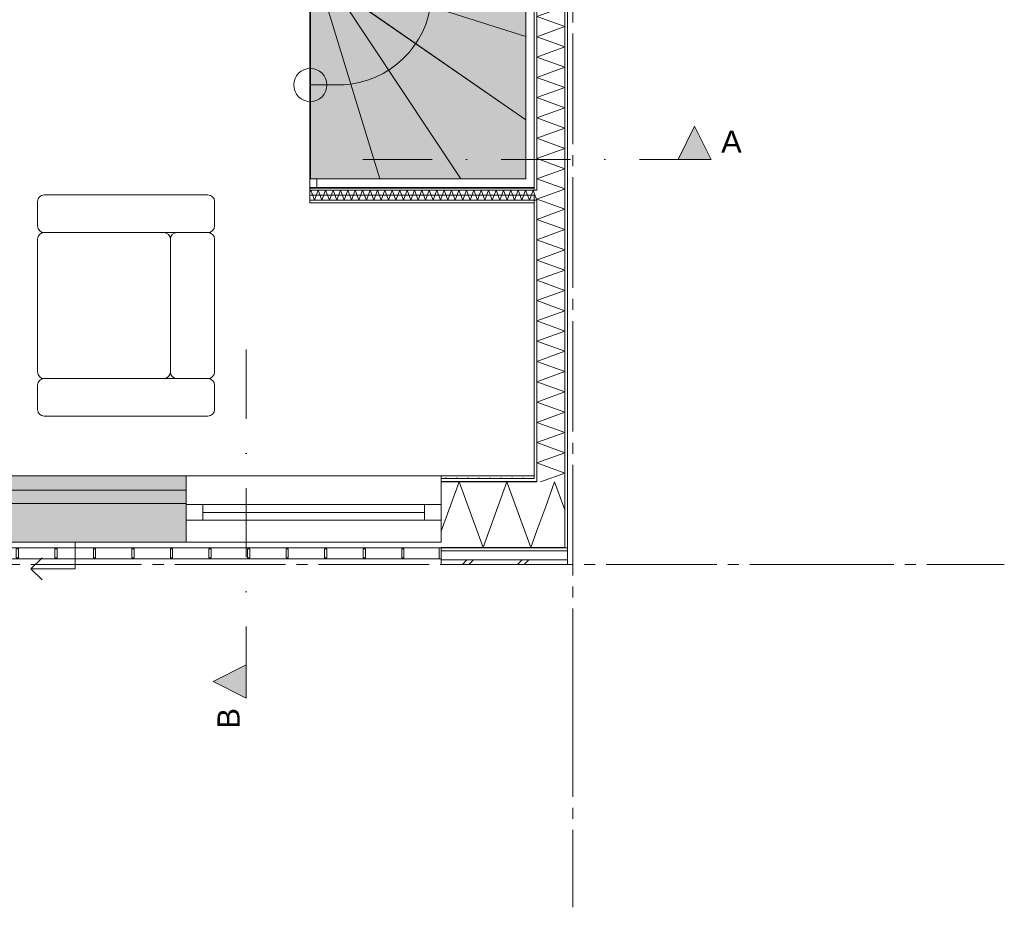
# Model space of a CAD drawing. Header units: millimetres. Extents: x -1649 to 77889, y -1550 to 37834.
# Tile 12 of 27: x 11839 to 16290, y -1550 to 2462. Entities that reach past the tile are written whole.
import ezdxf

# ---------------------------------------------------------------- set-up
doc = ezdxf.new("R2010")
doc.units = ezdxf.units.MM
doc.header["$MEASUREMENT"] = 0
for name, pattern in [('B0204', [650, 500, -50, 50, -50]), ('B0302', [625.500011, 313.000011, -156.25, 0, -156.25]), ('B0701', [117.059997, 77.999997, -39.06])]:
    doc.linetypes.add(name, pattern=pattern)
for name, color, linetype in [('24 Trappen', 7, 'Continuous'), ('24 Trappen Afdek-arcering', 7, 'Continuous'), ('34 Balustrades', 7, 'Continuous'), ('A Lijn doorsnede', 7, 'Continuous'), ('A Lijn doorsnede 2D arcering', 7, 'Continuous'), ('A Stramien.module', 7, 'Continuous'), ('New_21 Buitenwanden', 7, 'Continuous'), ('New_21 Buitenwanden 2D arcering', 7, 'Continuous'), ('New_21 Buitenwanden Afdek-arcering', 7, 'Continuous'), ('New_21 Buitenwanden Deuren', 7, 'Continuous'), ('New_21 Buitenwanden Doorsnede-arcering', 7, 'Continuous'), ('New_21 Buitenwanden Laagscheidingslijnen', 7, 'Continuous'), ('New_21 Buitenwanden Ramen', 7, 'Continuous'), ('New_22 C Binnenwanden', 7, 'Continuous'), ('New_22 C Binnenwanden Doorsnede-arcering', 7, 'Continuous'), ('New_22 C Binnenwanden Laagscheidingslijnen', 7, 'Continuous'), ('New_82 Interieur', 7, 'Continuous'), ('New_Z Gebruiksopp Zone omranding', 7, 'Continuous'), ('Tekst_dim 1_ 100 .SO_VO', 7, 'Continuous')]:
    doc.layers.add(name, color=color, linetype=linetype)
doc.styles.add('GENERATED_STYLE_2', font='verdana.ttf')
doc.styles.add('GENERATED_STYLE_3', font='arial.ttf')
doc.dimstyles.new('GENERATED_STYLE__2', dxfattribs={"dimtxt": 100, "dimasz": 95, "dimexe": 0.18, "dimexo": 0.0625, "dimgap": 0, "dimtad": 1, "dimdec": 0, "dimzin": 0, "dimdsep": 46, "dimtxsty": 'GENERATED_STYLE_2', "dimblk": 'ARROWHEAD_7', "dimblk1": 'ARROWHEAD_7', "dimblk2": 'ARROWHEAD_7', "dimcen": 0.09, "dimse1": 1, "dimse2": 1, "dimclrd": 9, "dimclre": 9, "dimclrt": 9, "dimadec": 1, "dimazin": 0, "dimtfac": 1, "dimtdec": 4, "dimtmove": 0, "dimatfit": 3, "dimfxl": 1, "dimtolj": 1, "dimtzin": 0, "dimarcsym": 0})
pattern_1 = [(270, (9840, 0), (25, 0), [])]
pattern_2 = [(180, (9840, 0), (0, 25), [])]
pattern_3 = [(0, (9840, 0), (0, 25), [])]

# ---------------------------------------------------------------- blocks, each defined once
blk = doc.blocks.new('Stair_2_2', base_point=(9840, 0))
at = {"layer": '24 Trappen Afdek-arcering', "linetype": 'Continuous', "lineweight": 0, "true_color": 0xffffff}
for points in [[(13702, 3143.9), (14127, 3143.9), (14127, 3313.9)], [(13277, 2923.9), (14127, 2923.9), (14127, 3143.9), (13702, 3143.9), (13277, 2973.9)], [(13277, 2703.9), (14127, 2703.9), (14127, 2923.9), (13277, 2923.9)], [(13277, 2656), (14127, 2386), (14127, 2703.9), (13277, 2703.9)], [(13277, 2599.1), (14127, 2008.7), (14127, 2386), (13277, 2656)], [(13206.9, 2592), (13152.9, 2592), (13152.9, 1742), (13466.6, 1742)], [(13269.9, 2592), (13206.9, 2592), (13466.6, 1742), (13833, 1742)], [(13269.9, 2592), (13833, 1742), (14127, 1742), (14127, 2008.7), (13277, 2599.1), (13277, 2592)]]:
    blk.add_hatch(color=7, dxfattribs=at).paths.add_polyline_path(points)
at = {"layer": '24 Trappen', "color": 9, "linetype": 'B0701', "lineweight": 0}
blk.add_line((13277, 2973.9), (14127, 3313.9), dxfattribs=at)
at = {"layer": '24 Trappen', "color": 9, "linetype": 'Continuous', "lineweight": 0}
for p, q in [((14127, 3313.9), (14127, 1742)), ((14127, 3143.9), (14127, 3313.9)), ((14165, 1704), (14165, 3329.1)), ((13452, 2893.9), (13702, 3143.9)), ((14127, 3143.9), (13702, 3143.9)), ((13702, 3143.9), (14127, 3143.9)), ((13702, 2592), (13702, 3143.9)), ((13702, 3143.9), (13952, 2893.9)), ((14127, 2923.9), (14127, 3143.9)), ((13239, 2958.7), (13239, 2630)), ((13277, 2592), (13277, 2973.9)), ((13277, 2973.9), (13277, 2923.9)), ((14127, 2923.9), (13277, 2923.9)), ((13277, 2923.9), (13277, 2703.9)), ((13277, 2923.9), (14127, 2923.9)), ((14127, 2703.9), (14127, 2923.9)), ((14127, 2703.9), (13277, 2703.9)), ((13277, 2703.9), (13277, 2656)), ((13277, 2703.9), (14127, 2703.9)), ((14127, 2386), (14127, 2703.9)), ((13239, 2630), (13182.9, 2630)), ((13182.9, 2630), (13182.9, 2592)), ((14127, 2386), (13277, 2656)), ((13277, 2656), (13277, 2599.1)), ((13277, 2656), (14127, 2386)), ((13206.9, 2592), (13152.9, 2592)), ((13152.9, 2592), (13152.9, 1742)), ((13182.9, 2592), (13277, 2592)), ((13466.6, 1742), (13206.9, 2592)), ((13206.9, 2592), (13466.6, 1742)), ((13269.9, 2592), (13206.9, 2592)), ((13833, 1742), (13269.9, 2592)), ((13269.9, 2592), (13833, 1742)), ((13277, 2592), (13269.9, 2592)), ((14127, 2008.7), (13277, 2599.1)), ((13277, 2599.1), (13277, 2592)), ((13277, 2599.1), (14127, 2008.7)), ((14127, 2008.7), (14127, 2386)), ((13152.9, 2167), (13277, 2167)), ((14127, 1742), (14127, 2008.7)), ((13152.9, 1742), (13466.6, 1742)), ((14127, 1742), (13182.9, 1742)), ((13182.9, 1742), (13182.9, 1704)), ((13466.6, 1742), (13833, 1742)), ((13833, 1742), (14127, 1742)), ((13182.9, 1704), (14165, 1704))]:
    blk.add_line(p, q, dxfattribs=at)
for centre, radius, start, end in [((13277, 2592), 425, 277.9125, 0), ((13152.9, 2167), 75, 0, 180), ((13152.9, 2167), 75, 180, 0), ((13277, 2592), 425, 270, 277.9125)]:
    blk.add_arc(centre, radius, start, end, dxfattribs=at)
blk = doc.blocks.new('*X162', base_point=(9840, 0))
at = {"layer": 'New_22 C Binnenwanden Doorsnede-arcering', "color": 7, "linetype": 'Continuous', "lineweight": 0}
for p, q in [((14177, 5044.6), (14303, 5090.5)), ((14298.8, 5092), (14303, 5090.5)), ((14177, 5044.6), (14303, 4998.8)), ((14177, 4952.9), (14303, 4998.8)), ((14177, 4952.9), (14303, 4907)), ((14177, 4861.2), (14303, 4907)), ((14177, 4861.2), (14303, 4815.3)), ((14177, 4769.5), (14303, 4815.3)), ((14177, 4769.5), (14303, 4723.6)), ((14177, 4677.7), (14303, 4723.6)), ((14177, 4677.7), (14303, 4631.9)), ((14177, 4586), (14303, 4631.9)), ((14177, 4586), (14303, 4540.2)), ((14177, 4494.3), (14303, 4540.2)), ((14177, 4494.3), (14303, 4448.4)), ((14177, 4402.6), (14303, 4448.4)), ((14177, 4402.6), (14303, 4356.7)), ((14177, 4310.9), (14303, 4356.7)), ((14177, 4310.9), (14303, 4265)), ((14177, 4219.1), (14303, 4265)), ((14177, 4219.1), (14303, 4173.3)), ((14177, 4127.4), (14303, 4173.3)), ((14177, 4127.4), (14303, 4081.6)), ((14177, 4035.7), (14303, 4081.6)), ((14177, 4035.7), (14303, 3989.8)), ((14177, 3944), (14303, 3989.8)), ((14177, 3944), (14303, 3898.1)), ((14177, 3852.3), (14303, 3898.1)), ((14177, 3852.3), (14303, 3806.4)), ((14177, 3760.5), (14303, 3806.4)), ((14177, 3760.5), (14303, 3714.7)), ((14177, 3668.8), (14303, 3714.7)), ((14177, 3668.8), (14303, 3623)), ((14177, 3577.1), (14303, 3623)), ((14177, 3577.1), (14303, 3531.2)), ((14177, 3485.4), (14303, 3531.2)), ((14177, 3485.4), (14303, 3439.5)), ((14177, 3393.7), (14303, 3439.5)), ((14177, 3393.7), (14303, 3347.8)), ((14177, 3301.9), (14303, 3347.8)), ((14177, 3301.9), (14303, 3256.1)), ((14177, 3210.2), (14303, 3256.1)), ((14177, 3210.2), (14303, 3164.4)), ((14177, 3118.5), (14303, 3164.4)), ((14177, 3118.5), (14303, 3072.6)), ((14177, 3026.8), (14303, 3072.6)), ((14177, 3026.8), (14303, 2980.9)), ((14177, 2935.1), (14303, 2980.9)), ((14177, 2935.1), (14303, 2889.2)), ((14177, 2843.3), (14303, 2889.2)), ((14177, 2843.3), (14303, 2797.5)), ((14177, 2751.6), (14303, 2797.5)), ((14177, 2751.6), (14303, 2705.8)), ((14177, 2659.9), (14303, 2705.8)), ((14177, 2659.9), (14303, 2614)), ((14177, 2568.2), (14303, 2614)), ((14177, 2568.2), (14303, 2522.3)), ((14177, 2476.5), (14303, 2522.3)), ((14177, 2476.5), (14303, 2430.6)), ((14177, 2384.7), (14303, 2430.6)), ((14177, 2384.7), (14303, 2338.9)), ((14177, 2293), (14303, 2338.9)), ((14177, 2293), (14303, 2247.2)), ((14177, 2201.3), (14303, 2247.2)), ((14177, 2201.3), (14303, 2155.4)), ((14177, 2109.6), (14303, 2155.4)), ((14177, 2109.6), (14303, 2063.7)), ((14177, 2017.9), (14303, 2063.7)), ((14177, 2017.9), (14303, 1972)), ((14177, 1926.1), (14303, 1972)), ((14177, 1926.1), (14303, 1880.3)), ((14177, 1834.4), (14303, 1880.3)), ((14177, 1834.4), (14303, 1788.5)), ((14177, 1742.7), (14303, 1788.5)), ((14177, 1742.7), (14303, 1696.8)), ((14289.7, 1692), (14303, 1696.8))]:
    blk.add_line(p, q, dxfattribs=at)
blk = doc.blocks.new('*X163', base_point=(9840, 0))
at = {"layer": 'New_22 C Binnenwanden Doorsnede-arcering', "color": 7, "linetype": 'Continuous', "lineweight": 0}
for q in [(14289.7, 1692), (14190.7, 1646)]:
    blk.add_line((14177, 1651), q, dxfattribs=at)
blk = doc.blocks.new('*X164', base_point=(9840, 0))
at = {"layer": 'New_22 C Binnenwanden Doorsnede-arcering', "color": 7, "linetype": 'Continuous', "lineweight": 0}
for p, q in [((14177, 1559.2), (14303, 1605.1)), ((14190.7, 1646), (14303, 1605.1)), ((14177, 1559.2), (14303, 1513.4)), ((14177, 1467.5), (14303, 1513.4)), ((14177, 1467.5), (14303, 1421.7)), ((14177, 1375.8), (14303, 1421.7)), ((14177, 1375.8), (14303, 1329.9)), ((14177, 1284.1), (14303, 1329.9)), ((14177, 1284.1), (14303, 1238.2)), ((14177, 1192.4), (14303, 1238.2)), ((14177, 1192.4), (14303, 1146.5)), ((14177, 1100.6), (14303, 1146.5)), ((14177, 1100.6), (14303, 1054.8)), ((14177, 1008.9), (14303, 1054.8)), ((14177, 1008.9), (14303, 963.1)), ((14177, 917.2), (14303, 963.1)), ((14177, 917.2), (14303, 871.3)), ((14177, 825.5), (14303, 871.3)), ((14177, 825.5), (14303, 779.6)), ((14177, 733.8), (14303, 779.6)), ((14177, 733.8), (14303, 687.9)), ((14177, 642), (14303, 687.9)), ((14177, 642), (14303, 596.2)), ((14177, 550.3), (14303, 596.2)), ((14177, 550.3), (14303, 504.5)), ((14177, 458.6), (14303, 504.5)), ((14177, 458.6), (14303, 412.7)), ((14193.8, 373), (14303, 412.7))]:
    blk.add_line(p, q, dxfattribs=at)
blk = doc.blocks.new('Wall_20_2', base_point=(14165, 400))
at = {"layer": 'New_22 C Binnenwanden Doorsnede-arcering', "linetype": 'Continuous', "lineweight": 0, "true_color": 0x000000}
h = blk.add_hatch(dxfattribs=at)
h.set_pattern_fill('325_Houtachtig_plaatmate_E3', color=18, style=0, pattern_type=2)
h.set_pattern_definition(pattern_1)
h.paths.add_polyline_path([(14315, 77), (14315, 7173), (14303, 7173), (14303, 77)])
h = blk.add_hatch(dxfattribs=at)
h.set_pattern_fill('325_Houtachtig_plaatmate_E3', color=18, style=0, pattern_type=2)
h.set_pattern_definition(pattern_1)
h.paths.add_polyline_path([(14177, 1704), (14177, 5080), (14165, 5080), (14165, 1704)])
h = blk.add_hatch(dxfattribs=at)
h.set_pattern_fill('325_Houtachtig_plaatmate_E3', color=18, style=0, pattern_type=2)
h.set_pattern_definition(pattern_1)
h.paths.add_polyline_path([(14177, 1692), (14177, 1704), (14165, 1704), (14165, 1692)])
h = blk.add_hatch(dxfattribs=at)
h.set_pattern_fill('325_Houtachtig_plaatmate_E3', color=18, style=0, pattern_type=2)
h.set_pattern_definition(pattern_1)
h.paths.add_polyline_path([(14177, 1634), (14177, 1646), (14165, 1646), (14165, 1634)])
h = blk.add_hatch(dxfattribs=at)
h.set_pattern_fill('325_Houtachtig_plaatmate_E3', color=18, style=0, pattern_type=2)
h.set_pattern_definition(pattern_1)
h.paths.add_polyline_path([(14177, 388), (14177, 1634), (14165, 1634), (14165, 400), (14169.5, 388)])
h = blk.add_hatch(dxfattribs=at)
h.set_pattern_fill('325_Houtachtig_plaatmate_E3', color=18, style=0, pattern_type=2)
h.set_pattern_definition(pattern_1)
h.paths.add_polyline_path([(14169.5, 388), (14165, 400), (14165, 388)])
at = {"layer": 'New_21 Buitenwanden Laagscheidingslijnen', "color": 1, "linetype": 'Continuous', "lineweight": 0}
blk.add_line((14165, 400), (14165, 388), dxfattribs=at)
at = {"layer": 'New_22 C Binnenwanden', "color": 1, "linetype": 'Continuous', "lineweight": 0, "flags": 128}
for points in [[(14315, 77), (14315, 7173)], [(14165, 5080), (14165, 1704)], [(14165, 1634), (14165, 400)]]:
    blk.add_lwpolyline(points, dxfattribs=at)
at = {"layer": 'New_22 C Binnenwanden Laagscheidingslijnen', "color": 1, "linetype": 'Continuous', "lineweight": 0}
for p, q in [((14303, 6877), (14303, 373)), ((14177, 5092), (14177, 1692)), ((14177, 1692), (14165, 1692)), ((14165, 1646), (14177, 1646)), ((14177, 1646), (14177, 388)), ((14177, 373), (14177, 388)), ((14303, 77), (14303, 373))]:
    blk.add_line(p, q, dxfattribs=at)
at = {"layer": 'New_22 C Binnenwanden', "color": 1, "lineweight": 0}
for name in ['*X162', '*X163', '*X164']:
    blk.add_blockref(name, (9840, 0), dxfattribs=at)
blk = doc.blocks.new('Rnx horizontaal 26[3]_2', base_point=(9840, 0))
at = {"layer": 'New_21 Buitenwanden Ramen', "color": 7, "linetype": 'Continuous', "lineweight": 0}
for p, q in [((10435, 400), (10423, 400)), ((10435, 400), (10423, 400)), ((11589, 400), (10435, 400)), ((10435, 388), (10435, 400)), ((10435, 388), (10435, 400)), ((10435, 373), (10435, 388)), ((10435, 373), (10435, 388)), ((10435, 270), (10435, 373)), ((10435, 270), (10435, 373)), ((11589, 388), (11589, 400)), ((11589, 388), (11589, 400)), ((11589, 400), (11601, 400)), ((11589, 400), (11601, 400)), ((11589, 373), (11589, 388)), ((11589, 373), (11589, 388)), ((11589, 270), (11589, 373)), ((11589, 270), (11589, 373)), ((10435, 270), (10511, 270)), ((10435, 200), (10435, 270)), ((10435, 200), (10435, 270)), ((10511, 270), (10511, 200)), ((10511, 270), (11513, 270)), ((11513, 200), (11513, 270)), ((11513, 270), (11589, 270)), ((11589, 200), (11589, 270)), ((11589, 200), (11589, 270)), ((11513, 235), (10511, 235)), ((10511, 200), (10435, 200)), ((10435, 177), (10435, 200)), ((11513, 200), (10511, 200)), ((11589, 200), (11513, 200)), ((11589, 177), (11589, 200)), ((10435, 162), (10435, 177)), ((10435, 120), (10435, 162)), ((11589, 162), (11589, 177)), ((11589, 120), (11589, 162)), ((10435, 100), (10435, 120)), ((11589, 100), (10435, 100)), ((11589, 100), (11589, 120))]:
    blk.add_line(p, q, dxfattribs=at)
blk = doc.blocks.new('Rnx horizontaal 26[4]_2', base_point=(9840, 0))
at = {"layer": 'New_21 Buitenwanden Ramen', "color": 7, "linetype": 'Continuous', "lineweight": 0}
for p, q in [((12591, 400), (12579, 400)), ((12591, 400), (12579, 400)), ((13745, 400), (12591, 400)), ((12591, 388), (12591, 400)), ((12591, 388), (12591, 400)), ((12591, 373), (12591, 388)), ((12591, 373), (12591, 388)), ((12591, 270), (12591, 373)), ((12591, 270), (12591, 373)), ((13745, 388), (13745, 400)), ((13745, 388), (13745, 400)), ((13745, 400), (13757, 400)), ((13745, 400), (13757, 400)), ((13745, 373), (13745, 388)), ((13745, 373), (13745, 388)), ((13745, 270), (13745, 373)), ((13745, 270), (13745, 373)), ((12591, 270), (12667, 270)), ((12591, 200), (12591, 270)), ((12591, 200), (12591, 270)), ((12667, 270), (12667, 200)), ((12667, 270), (13669, 270)), ((13669, 200), (13669, 270)), ((13669, 270), (13745, 270)), ((13745, 200), (13745, 270)), ((13745, 200), (13745, 270)), ((13669, 235), (12667, 235)), ((12667, 200), (12591, 200)), ((12591, 177), (12591, 200)), ((13669, 200), (12667, 200)), ((13745, 200), (13669, 200)), ((13745, 177), (13745, 200)), ((12591, 162), (12591, 177)), ((12591, 120), (12591, 162)), ((13745, 162), (13745, 177)), ((13745, 120), (13745, 162)), ((12591, 100), (12591, 120)), ((13745, 100), (12591, 100)), ((13745, 100), (13745, 120))]:
    blk.add_line(p, q, dxfattribs=at)
blk = doc.blocks.new('DS1 in wand 26[9]_2', base_point=(9840, 0))
at = {"layer": 'New_21 Buitenwanden Deuren', "color": 7, "linetype": 'Continuous', "lineweight": 0}
for p, q in [((11589, 400), (11513, 400)), ((11589, 400), (11513, 400)), ((12591, 400), (11589, 400)), ((11589, 388), (11589, 400)), ((11589, 388), (11589, 400)), ((11589, 373), (11589, 388)), ((11589, 373), (11589, 388)), ((11589, 340), (11589, 373)), ((11589, 340), (11589, 373)), ((11589, 275), (11589, 335)), ((11589, 335), (12591, 335)), ((12591, 335), (12591, 275)), ((12591, 275), (11589, 275)), ((11589, 177), (11589, 270)), ((11589, 162), (11589, 177)), ((11589, 120), (11589, 162)), ((11589, 100), (11589, 120)), ((12591, 100), (11589, 100)), ((12090, 100), (12090, -20)), ((11890, -20), (11940, 30)), ((12090, -20), (11890, -20)), ((11890, -20), (11940, -70))]:
    blk.add_line(p, q, dxfattribs=at)
blk = doc.blocks.new('Wall_22_2', base_point=(10435, 400))
at = {"layer": 'New_21 Buitenwanden 2D arcering', "linetype": 'Continuous', "lineweight": 0, "true_color": 0xffffff}
blk.add_hatch(color=7, dxfattribs=at).paths.add_polyline_path([(11589, 270), (11589, 340), (10582, 340), (10582, 270)])
at = {"layer": 'New_21 Buitenwanden Afdek-arcering', "linetype": 'Continuous', "lineweight": 0, "true_color": 0xffffff}
blk.add_hatch(color=7, dxfattribs=at).paths.add_polyline_path([(11589, 100), (12591, 100), (12591, 400), (11589, 400)])
at = {"layer": 'New_21 Buitenwanden', "color": 9, "linetype": 'Continuous', "lineweight": 0}
for p, q in [((10435, 400), (10423, 400)), ((10435, 388), (10435, 400)), ((10435, 373), (10435, 388)), ((10435, 270), (10435, 373)), ((13745, 400), (13757, 400)), ((13745, 388), (13745, 400)), ((13745, 373), (13745, 388)), ((13745, 270), (13745, 373)), ((10435, 200), (10435, 270)), ((13745, 200), (13745, 270)), ((10435, 177), (10435, 200)), ((13745, 177), (13745, 200)), ((10435, 162), (10435, 177)), ((10435, 120), (10435, 162)), ((13745, 162), (13745, 177)), ((13745, 120), (13745, 162)), ((10435, 100), (10435, 120)), ((13745, 100), (13745, 120))]:
    blk.add_line(p, q, dxfattribs=at)
at = {"layer": 'New_21 Buitenwanden Deuren', "color": 7, "linetype": 'Continuous', "lineweight": 0}
blk.add_blockref('DS1 in wand 26[9]_2', (9840, 0), dxfattribs=at)
at = {"layer": 'New_21 Buitenwanden Ramen', "color": 7, "linetype": 'Continuous', "lineweight": 0}
for name in ['Rnx horizontaal 26[3]_2', 'Rnx horizontaal 26[4]_2']:
    blk.add_blockref(name, (9840, 0), dxfattribs=at)
blk = doc.blocks.new('*X176', base_point=(9840, 0))
at = {"layer": 'New_22 C Binnenwanden Doorsnede-arcering', "color": 7, "linetype": 'Continuous', "lineweight": 0}
for p in [(14165, 1677.2), (14177, 1647.8)]:
    blk.add_line(p, (14176.3, 1646), dxfattribs=at)
blk = doc.blocks.new('*X177', base_point=(9840, 0))
at = {"layer": 'New_22 C Binnenwanden Doorsnede-arcering', "color": 7, "linetype": 'Continuous', "lineweight": 0}
for p, q in [((13155, 1692), (13151, 1680.9)), ((13155, 1692), (13171.8, 1646)), ((13188.5, 1692), (13171.8, 1646)), ((13188.5, 1692), (13205.3, 1646)), ((13222, 1692), (13205.3, 1646)), ((13222, 1692), (13238.8, 1646)), ((13255.5, 1692), (13238.8, 1646)), ((13255.5, 1692), (13272.2, 1646)), ((13289, 1692), (13272.2, 1646)), ((13289, 1692), (13305.7, 1646)), ((13322.5, 1692), (13305.7, 1646)), ((13322.5, 1692), (13339.2, 1646)), ((13356, 1692), (13339.2, 1646)), ((13356, 1692), (13372.7, 1646)), ((13389.4, 1692), (13372.7, 1646)), ((13389.4, 1692), (13406.2, 1646)), ((13422.9, 1692), (13406.2, 1646)), ((13422.9, 1692), (13439.7, 1646)), ((13456.4, 1692), (13439.7, 1646)), ((13456.4, 1692), (13473.2, 1646)), ((13489.9, 1692), (13473.2, 1646)), ((13489.9, 1692), (13506.6, 1646)), ((13523.4, 1692), (13506.6, 1646)), ((13523.4, 1692), (13540.1, 1646)), ((13556.9, 1692), (13540.1, 1646)), ((13556.9, 1692), (13573.6, 1646)), ((13590.3, 1692), (13573.6, 1646)), ((13590.3, 1692), (13607.1, 1646)), ((13623.8, 1692), (13607.1, 1646)), ((13623.8, 1692), (13640.6, 1646)), ((13657.3, 1692), (13640.6, 1646)), ((13657.3, 1692), (13674.1, 1646)), ((13690.8, 1692), (13674.1, 1646)), ((13690.8, 1692), (13707.5, 1646)), ((13724.3, 1692), (13707.5, 1646)), ((13724.3, 1692), (13741, 1646)), ((13757.8, 1692), (13741, 1646)), ((13757.8, 1692), (13774.5, 1646)), ((13791.3, 1692), (13774.5, 1646)), ((13791.3, 1692), (13808, 1646)), ((13824.7, 1692), (13808, 1646)), ((13824.7, 1692), (13841.5, 1646)), ((13858.2, 1692), (13841.5, 1646)), ((13858.2, 1692), (13875, 1646)), ((13891.7, 1692), (13875, 1646)), ((13891.7, 1692), (13908.5, 1646)), ((13925.2, 1692), (13908.5, 1646)), ((13925.2, 1692), (13941.9, 1646)), ((13958.7, 1692), (13941.9, 1646)), ((13958.7, 1692), (13975.4, 1646)), ((13992.2, 1692), (13975.4, 1646)), ((13992.2, 1692), (14008.9, 1646)), ((14025.7, 1692), (14008.9, 1646)), ((14025.7, 1692), (14042.4, 1646)), ((14059.1, 1692), (14042.4, 1646)), ((14059.1, 1692), (14075.9, 1646)), ((14092.6, 1692), (14075.9, 1646)), ((14092.6, 1692), (14109.4, 1646)), ((14126.1, 1692), (14109.4, 1646)), ((14126.1, 1692), (14142.9, 1646)), ((14159.6, 1692), (14142.9, 1646)), ((14159.6, 1692), (14165, 1677.2))]:
    blk.add_line(p, q, dxfattribs=at)
blk = doc.blocks.new('Wall_25_2', base_point=(13151, 1669))
at = {"layer": 'New_22 C Binnenwanden Doorsnede-arcering', "linetype": 'Continuous', "lineweight": 0, "true_color": 0x000000}
h = blk.add_hatch(dxfattribs=at)
h.set_pattern_fill('325_Houtachtig_plaatmate_E3', color=18, style=0, pattern_type=2)
h.set_pattern_definition(pattern_2)
h.paths.add_polyline_path([(14165, 1704), (13151, 1704), (13151, 1692), (14165, 1692)])
h = blk.add_hatch(dxfattribs=at)
h.set_pattern_fill('325_Houtachtig_plaatmate_E3', color=18, style=0, pattern_type=2)
h.set_pattern_definition(pattern_2)
h.paths.add_polyline_path([(14165, 1646), (13151, 1646), (13151, 1634), (14165, 1634)])
at = {"layer": 'New_22 C Binnenwanden', "color": 1, "linetype": 'Continuous', "lineweight": 0, "flags": 128}
for points in [[(14165, 1704), (13151, 1704)], [(13151, 1704), (13151, 1692)], [(13151, 1692), (13151, 1646)], [(13151, 1646), (13151, 1634)], [(13151, 1634), (14165, 1634)]]:
    blk.add_lwpolyline(points, dxfattribs=at)
at = {"layer": 'New_22 C Binnenwanden Laagscheidingslijnen', "color": 1, "linetype": 'Continuous', "lineweight": 0}
for p, q in [((14165, 1692), (13151, 1692)), ((14177, 1692), (14165, 1692)), ((14165, 1646), (13151, 1646)), ((14165, 1646), (14177, 1646))]:
    blk.add_line(p, q, dxfattribs=at)
at = {"layer": 'New_22 C Binnenwanden', "color": 1, "lineweight": 0}
for name in ['*X177', '*X176']:
    blk.add_blockref(name, (9840, 0), dxfattribs=at)
blk = doc.blocks.new('*X197', base_point=(9840, 0))
at = {"layer": 'New_21 Buitenwanden Doorsnede-arcering', "color": 7, "linetype": 'Continuous', "lineweight": 0}
for p in [(14216.7, 262), (14303, 247)]:
    blk.add_line(p, (14257.1, 373), dxfattribs=at)
blk = doc.blocks.new('*X199', base_point=(9840, 0))
at = {"layer": 'New_21 Buitenwanden Doorsnede-arcering', "color": 7, "linetype": 'Continuous', "lineweight": 0}
for p, q in [((13840, 0), (13860, 20)), ((13870, 0), (13890, 20)), ((14090, 0), (14110, 20)), ((14120, 0), (14140, 20))]:
    blk.add_line(p, q, dxfattribs=at)
blk = doc.blocks.new('*X200', base_point=(9840, 0))
at = {"layer": 'New_21 Buitenwanden Doorsnede-arcering', "color": 7, "linetype": 'Continuous', "lineweight": 0}
for p, q in [((13745, 149.9), (13826.2, 373)), ((13933.9, 77), (13826.2, 373)), ((13933.9, 77), (14041.7, 373)), ((14149.4, 77), (14041.7, 373)), ((14149.4, 77), (14177, 152.8))]:
    blk.add_line(p, q, dxfattribs=at)
blk = doc.blocks.new('*X201', base_point=(9840, 0))
at = {"layer": 'New_21 Buitenwanden Doorsnede-arcering', "color": 7, "linetype": 'Continuous', "lineweight": 0}
blk.add_line((14177, 152.8), (14216.7, 262), dxfattribs=at)
blk = doc.blocks.new('Wall_30_2', base_point=(13745, 400))
at = {"layer": 'New_21 Buitenwanden Doorsnede-arcering', "linetype": 'Continuous', "lineweight": 0, "true_color": 0x000000}
h = blk.add_hatch(dxfattribs=at)
h.set_pattern_fill('720_Gips_0002', color=18, style=0, pattern_type=2)
h.set_pattern_definition([(0, (9840, 0), (0, 86.6025), [0, -50]), (0, (9865, 43.3), (0, 86.6025), [0, -50])])
h.paths.add_polyline_path([(14165, 400), (13745, 400), (13745, 388), (14165, 388)])
h = blk.add_hatch(dxfattribs=at)
h.set_pattern_fill('325_Houtachtig_plaatmate_E3', color=18, style=0, pattern_type=2)
h.set_pattern_definition(pattern_3)
h.paths.add_polyline_path([(14165, 388), (13745, 388), (13745, 373), (14165, 373)])
h = blk.add_hatch(dxfattribs=at)
h.set_pattern_fill('325_Houtachtig_plaatmate_E3', color=18, style=0, pattern_type=2)
h.set_pattern_definition(pattern_3)
h.paths.add_polyline_path([(14165, 373), (14175.125, 373), (14169.5, 388), (14165, 388)])
h = blk.add_hatch(dxfattribs=at)
h.set_pattern_fill('325_Houtachtig_plaatmate_E3', color=18, style=0, pattern_type=2)
h.set_pattern_definition(pattern_3)
h.paths.add_polyline_path([(14177, 373), (14177, 388), (14169.5, 388), (14175.125, 373)])
h = blk.add_hatch(dxfattribs=at)
h.set_pattern_fill('325_Houtachtig_plaatmate_E3', color=18, style=0, pattern_type=2)
h.set_pattern_definition(pattern_3)
h.paths.add_polyline_path([(13745, 62), (14291.75, 62), (14286.125, 77), (13745, 77)])
h = blk.add_hatch(dxfattribs=at)
h.set_pattern_fill('325_Houtachtig_plaatmate_E3', color=18, style=0, pattern_type=2)
h.set_pattern_definition(pattern_3)
h.paths.add_polyline_path([(14303, 62), (14303, 77), (14286.125, 77), (14291.75, 62)])
h = blk.add_hatch(dxfattribs=at)
h.set_pattern_fill('325_Houtachtig_plaatmate_E3', color=18, style=0, pattern_type=2)
h.set_pattern_definition(pattern_3)
h.paths.add_polyline_path([(14315, 62), (14315, 77), (14303, 77), (14303, 62)])
at = {"layer": 'New_21 Buitenwanden', "color": 9, "linetype": 'Continuous', "lineweight": 0, "flags": 128}
for points in [[(14165, 400), (13745, 400)], [(13745, 20), (13745, 30)], [(13745, 0), (13745, 20)], [(13745, 0), (14315, 0)]]:
    blk.add_lwpolyline(points, dxfattribs=at)
at = {"layer": 'New_21 Buitenwanden Laagscheidingslijnen', "color": 9, "linetype": 'Continuous', "lineweight": 0}
for p, q in [((13745, 388), (14165, 388)), ((13745, 373), (14165, 373)), ((14165, 373), (14175.125, 373)), ((13745, 77), (14177, 77)), ((13745, 62), (14291.75, 62)), ((14177, 77), (14286.125, 77)), ((13745, 20), (14307.5, 20))]:
    blk.add_line(p, q, dxfattribs=at)
at = {"layer": 'New_21 Buitenwanden Laagscheidingslijnen', "color": 1, "linetype": 'Continuous', "lineweight": 0}
blk.add_line((14165, 400), (14165, 388), dxfattribs=at)
at = {"layer": 'New_22 C Binnenwanden', "color": 9, "linetype": 'Continuous', "lineweight": 0, "flags": 128}
for points in [[(14315, 62), (14315, 77)], [(14315, 20), (14315, 62)], [(14315, 0), (14315, 20)]]:
    blk.add_lwpolyline(points, dxfattribs=at)
at = {"layer": 'New_22 C Binnenwanden Laagscheidingslijnen', "color": 9, "linetype": 'Continuous', "lineweight": 0}
for p, q in [((14177, 373), (14175.125, 373)), ((14303, 77), (14286.125, 77)), ((14303, 62), (14291.75, 62)), ((14315, 62), (14303, 62)), ((14315, 20), (14307.5, 20))]:
    blk.add_line(p, q, dxfattribs=at)
at = {"layer": 'New_22 C Binnenwanden Laagscheidingslijnen', "color": 1, "linetype": 'Continuous', "lineweight": 0}
for p, q in [((14177, 373), (14177, 388)), ((14303, 77), (14303, 373))]:
    blk.add_line(p, q, dxfattribs=at)
at = {"layer": 'New_21 Buitenwanden', "color": 1, "lineweight": 0}
for name in ['*X200', '*X197', '*X201', '*X199']:
    blk.add_blockref(name, (9840, 0), dxfattribs=at)
blk = doc.blocks.new('Railing_1_2', base_point=(9840, 0))
at = {"layer": '34 Balustrades', "color": 9, "linetype": 'Continuous', "lineweight": 0, "flags": 128}
for points in [[(10435, 75), (10435, 25), (13745, 25), (13745, 75)], [(10435, 75), (10435, 25), (13745, 25), (13745, 75)], [(10435, 75), (10435, 25), (10445, 25), (10445, 75)], [(13735, 75), (13735, 25), (13745, 25), (13745, 75)]]:
    blk.add_lwpolyline(points, close=True, dxfattribs=at)
at = {"layer": '34 Balustrades', "color": 7, "linetype": 'Continuous', "lineweight": 0, "flags": 128}
for points in [[(10604.2, 70), (10604.2, 30), (10614.2, 30), (10614.2, 70)], [(10778.4, 70), (10778.4, 30), (10788.4, 30), (10788.4, 70)], [(10952.6, 70), (10952.6, 30), (10962.6, 30), (10962.6, 70)], [(11126.8, 70), (11126.8, 30), (11136.8, 30), (11136.8, 70)], [(11301.1, 70), (11301.1, 30), (11311.1, 30), (11311.1, 70)], [(11475.3, 70), (11475.3, 30), (11485.3, 30), (11485.3, 70)], [(11649.5, 70), (11649.5, 30), (11659.5, 30), (11659.5, 70)], [(11823.7, 70), (11823.7, 30), (11833.7, 30), (11833.7, 70)], [(11997.9, 70), (11997.9, 30), (12007.9, 30), (12007.9, 70)], [(12172.1, 70), (12172.1, 30), (12182.1, 30), (12182.1, 70)], [(12346.3, 70), (12346.3, 30), (12356.3, 30), (12356.3, 70)], [(12520.5, 70), (12520.5, 30), (12530.5, 30), (12530.5, 70)], [(12694.7, 70), (12694.7, 30), (12704.7, 30), (12704.7, 70)], [(12868.9, 70), (12868.9, 30), (12878.9, 30), (12878.9, 70)], [(13043.2, 70), (13043.2, 30), (13053.2, 30), (13053.2, 70)], [(13217.4, 70), (13217.4, 30), (13227.4, 30), (13227.4, 70)], [(13391.6, 70), (13391.6, 30), (13401.6, 30), (13401.6, 70)], [(13565.8, 70), (13565.8, 30), (13575.8, 30), (13575.8, 70)]]:
    blk.add_lwpolyline(points, close=True, dxfattribs=at)
blk = doc.blocks.new('Standard grid marker_2')
at = {"layer": 'A Stramien.module', "color": 7, "linetype": 'B0204', "lineweight": 0}
for p, q in [((1000, 0), (9800, 0)), ((9800, 0), (10800, 0))]:
    blk.add_line(p, q, dxfattribs=at)
blk = doc.blocks.new('Standard grid marker')
at = {"layer": 'A Stramien.module', "color": 7, "linetype": 'B0204', "lineweight": 0}
for p, q in [((1000, 0), (0, 0)), ((1000, 0), (7000, 0)), ((7000, 0), (8000, 0))]:
    blk.add_line(p, q, dxfattribs=at)
blk = doc.blocks.new('Bank 01 26[16]_2', base_point=(12720, 670))
at = {"layer": 'New_82 Interieur', "color": 7, "linetype": 'Continuous', "lineweight": 0}
for p, q in [((11950, 1670), (12690, 1670)), ((11920, 1530), (11920, 1640)), ((12720, 1640), (12720, 1530)), ((11920, 870), (11920, 1470)), ((11920, 870), (11920, 1470)), ((11950, 1500), (12490, 1500)), ((11950, 1500), (12490, 1500)), ((12690, 1500), (11950, 1500)), ((12520, 1470), (12520, 870)), ((12520, 1470), (12520, 870)), ((12520, 870), (12520, 1470)), ((12550, 1500), (12690, 1500)), ((12720, 1470), (12720, 870)), ((11920, 700), (11920, 810)), ((12490, 840), (11950, 840)), ((12490, 840), (11950, 840)), ((11950, 840), (12690, 840)), ((12690, 840), (12550, 840)), ((12720, 810), (12720, 700)), ((12690, 670), (11950, 670))]:
    blk.add_line(p, q, dxfattribs=at)
for centre, start, end in [((11950, 1640), 90, 180), ((12690, 1640), 0, 90), ((11950, 1530), 180, 270), ((12690, 1530), 270, 0), ((11950, 1470), 90, 180), ((11950, 1470), 90, 180), ((12490, 1470), 0, 90), ((12490, 1470), 0, 90), ((12550, 1470), 90, 180), ((12690, 1470), 0, 90), ((11950, 870), 180, 270), ((11950, 870), 180, 270), ((12490, 870), 270, 0), ((12490, 870), 270, 0), ((12550, 870), 180, 270), ((12690, 870), 270, 0), ((11950, 810), 90, 180), ((12690, 810), 0, 90), ((11950, 700), 180, 270), ((12690, 700), 270, 0)]:
    blk.add_arc(centre, 30, start, end, dxfattribs=at)
blk = doc.blocks.new('*D214', base_point=(9840, 0))
at = {"layer": 'Tekst_dim 1_ 100 .SO_VO', "color": 9, "linetype": 'Continuous', "lineweight": 0}
for p, q in [((8840, 425), (8840, 1659)), ((8933.8, 1634), (8746.2, 1634)), ((8840, 25), (8840, 425))]:
    blk.add_line(p, q, dxfattribs=at)
for centre in [(8840, 1634), (8840, 400)]:
    blk.add_circle(centre, 25, dxfattribs=at)
at = {"layer": 'Tekst_dim 1_ 100 .SO_VO', "color": 9, "lineweight": 0, "char_height": 100, "attachment_point": 7, "rotation": 90, "style": 'GENERATED_STYLE_2'}
for s, insert in [('\\A1;{\\pql;\\fVerdana|b0|i0|c0|p0;\\W1.000000;70}', (8820, 1434.6)), ('\\A1;{\\pql;\\fVerdana|b0|i0|c0|p0;\\W1.000000;1.234}', (8820, 817.7))]:
    blk.add_mtext(s, dxfattribs=dict(at, insert=insert))
blk = doc.blocks.new('ARROWHEAD_7')
at = {"color": 0, "linetype": 'Continuous', "lineweight": 0}
for p, q in [((0, 0), (-1, 0)), ((-0.25, 0), (0.25, 0)), ((0, -0.25), (0, 0.25))]:
    blk.add_line(p, q, dxfattribs=at)
blk.add_circle((0, 0), 0.25, dxfattribs=at)
blk = doc.blocks.new('*D215', base_point=(9840, 0))
at = {"layer": 'Tekst_dim 1_ 100 .SO_VO', "color": 9, "linetype": 'Continuous', "lineweight": 0}
for p, q in [((8933.8, 1704), (8746.2, 1704)), ((8840, 1659), (8840, 1729)), ((8840, 425), (8840, 1659)), ((8933.8, 1634), (8746.2, 1634))]:
    blk.add_line(p, q, dxfattribs=at)
for centre in [(8840, 1704), (8840, 1634)]:
    blk.add_circle(centre, 25, dxfattribs=at)
blk = doc.blocks.new('*D216', base_point=(9840, 0))
at = {"layer": 'Tekst_dim 1_ 100 .SO_VO', "color": 9, "linetype": 'Continuous', "lineweight": 0}
for p, q in [((8933.8, 5080), (8746.2, 5080)), ((8840, 1729), (8840, 5105)), ((8933.8, 1704), (8746.2, 1704)), ((8840, 1659), (8840, 1729))]:
    blk.add_line(p, q, dxfattribs=at)
for centre in [(8840, 5080), (8840, 1704)]:
    blk.add_circle(centre, 25, dxfattribs=at)
at = {"layer": 'Tekst_dim 1_ 100 .SO_VO', "color": 9, "lineweight": 0, "char_height": 100, "attachment_point": 7, "rotation": 90, "style": 'GENERATED_STYLE_2'}
for s, insert in [('\\A1;{\\pql;\\fVerdana|b0|i0|c0|p0;\\W1.000000;70}', (8820, 4880.6)), ('\\A1;{\\pql;\\fVerdana|b0|i0|c0|p0;\\W1.000000;3.376}', (8820, 3192.7))]:
    blk.add_mtext(s, dxfattribs=dict(at, insert=insert))
blk = doc.blocks.new('*D217', base_point=(9840, 0))
at = {"layer": 'Tekst_dim 1_ 100 .SO_VO', "color": 9, "linetype": 'Continuous', "lineweight": 0}
for p, q in [((8840, 5105), (8840, 5175)), ((8933.8, 5150), (8746.2, 5150)), ((8933.8, 5080), (8746.2, 5080)), ((8840, 1729), (8840, 5105))]:
    blk.add_line(p, q, dxfattribs=at)
for centre in [(8840, 5150), (8840, 5080)]:
    blk.add_circle(centre, 25, dxfattribs=at)
blk = doc.blocks.new('Cutting Plane_3_2', base_point=(9290, 1830.7))
at = {"layer": 'A Lijn doorsnede 2D arcering', "linetype": 'Continuous', "lineweight": 0, "true_color": 0x000000}
blk.add_hatch(color=18, dxfattribs=at).paths.add_polyline_path([(14965, 1830.7), (14890, 1980.7), (14815, 1830.7)])
at = {"layer": 'A Lijn doorsnede', "color": 9, "linetype": 'B0302', "lineweight": 0}
blk.add_line((13390, 1830.7), (14815, 1830.7), dxfattribs=at)
at = {"layer": 'A Lijn doorsnede', "color": 2, "linetype": 'Continuous', "lineweight": 0, "flags": 128}
blk.add_lwpolyline([(14965, 1830.7), (14815, 1830.7), (14890, 1980.7)], close=True, dxfattribs=at)
at = {"layer": 'A Lijn doorsnede', "color": 2, "lineweight": 0, "insert": (15010, 1860.7), "char_height": 100, "attachment_point": 7, "style": 'GENERATED_STYLE_3'}
blk.add_mtext('\\A1;{\\pql;\\pt0;\\fArial|b0|i0|c0|p0;\\W1.000000;A}', dxfattribs=at)
blk = doc.blocks.new('Cutting Plane_4_2', base_point=(12863.1, 8076.8))
at = {"layer": 'A Lijn doorsnede 2D arcering', "linetype": 'Continuous', "lineweight": 0, "true_color": 0x000000}
blk.add_hatch(color=18, dxfattribs=at).paths.add_polyline_path([(12863.1, -604.4), (12863.1, -454.4), (12713.1, -529.4)])
at = {"layer": 'A Lijn doorsnede', "color": 9, "linetype": 'B0302', "lineweight": 0}
blk.add_line((12863.1, 970.6), (12863.1, -454.4), dxfattribs=at)
at = {"layer": 'A Lijn doorsnede', "color": 2, "linetype": 'Continuous', "lineweight": 0, "flags": 128}
blk.add_lwpolyline([(12863.1, -604.4), (12863.1, -454.4), (12713.1, -529.4)], close=True, dxfattribs=at)
at = {"layer": 'A Lijn doorsnede', "color": 2, "lineweight": 0, "insert": (12833.1, -649.4), "char_height": 100, "attachment_point": 9, "rotation": 90, "style": 'GENERATED_STYLE_3'}
blk.add_mtext('\\A1;{\\pqr;\\pt0;\\fArial|b0|i0|c0|p0;\\W1.000000;B}', dxfattribs=at)

msp = doc.modelspace()

# ---------------------------------------------------------------- linework, layer by layer
at = {"layer": 'New_Z Gebruiksopp Zone omranding', "color": 254, "linetype": 'Continuous', "lineweight": 0, "true_color": 0xe4e3c5, "flags": 128}
msp.add_lwpolyline([(14165, 1669), (13151, 1669), (13151, 5150), (10015, 5150), (10015, 400), (14165, 400)], close=True, dxfattribs=at)

# ---------------------------------------------------------------- block references
at = {"layer": '24 Trappen', "color": 253, "linetype": 'Continuous', "lineweight": 0, "true_color": 0x99a3a6}
msp.add_blockref('Stair_2_2', (9840, 0), dxfattribs=at)
at = {"layer": '34 Balustrades', "color": 9, "linetype": 'Continuous', "lineweight": 0}
msp.add_blockref('Railing_1_2', (9840, 0), dxfattribs=at)
at = {"layer": 'A Lijn doorsnede', "color": 9, "lineweight": 0}
for name, p in [('Cutting Plane_3_2', (9290, 1830.7)), ('Cutting Plane_4_2', (12863.1, 8076.8))]:
    msp.add_blockref(name, p, dxfattribs=at)
at = {"layer": 'A Stramien.module', "color": 1, "linetype": 'Continuous', "lineweight": 0, "zscale": 1000, "rotation": 270}
msp.add_blockref('Standard grid marker_2', (14340, 9250), dxfattribs=at)
at = {"layer": 'A Stramien.module', "color": 1, "linetype": 'Continuous', "lineweight": 0, "zscale": 1000}
msp.add_blockref('Standard grid marker', (8290, 0), dxfattribs=at)
at = {"layer": 'New_21 Buitenwanden', "color": 1, "lineweight": 0}
for name, p in [('Wall_22_2', (10435, 400)), ('Wall_30_2', (13745, 400))]:
    msp.add_blockref(name, p, dxfattribs=at)
at = {"layer": 'New_22 C Binnenwanden', "color": 1, "lineweight": 0}
for name, p in [('Wall_20_2', (14165, 400)), ('Wall_25_2', (13151, 1669))]:
    msp.add_blockref(name, p, dxfattribs=at)
at = {"layer": 'New_82 Interieur', "color": 7, "linetype": 'Continuous', "lineweight": 0}
msp.add_blockref('Bank 01 26[16]_2', (12720, 670), dxfattribs=at)

# ---------------------------------------------------------------- dimensions: what is measured, and where the dimension line sits
at = {"layer": 'Tekst_dim 1_ 100 .SO_VO', "color": 9, "linetype": 'Continuous', "lineweight": 0}
for base, p1, p2, picture, middle in [((8840, 5150), (13658, 5080), (13658, 5150), '*D217', (8770, 4956.7)), ((8840, 5080), (13658, 1704), (13658, 5080), '*D216', (8770, 3360.2)), ((8840, 1704), (13658, 1634), (13658, 1704), '*D215', (8770, 1510.7)), ((8840, 1634), (10225, 400), (13658, 1634), '*D214', (8770, 985.2))]:
    dim = msp.add_linear_dim(base=base, p1=p1, p2=p2, angle=90, dimstyle='GENERATED_STYLE__2', dxfattribs=at)
    dim.commit()
    dim.dimension.update_dxf_attribs({"geometry": picture, "text_midpoint": middle, "dimtype": 160, "text_rotation": 90})

doc.saveas('drawing.dxf')
